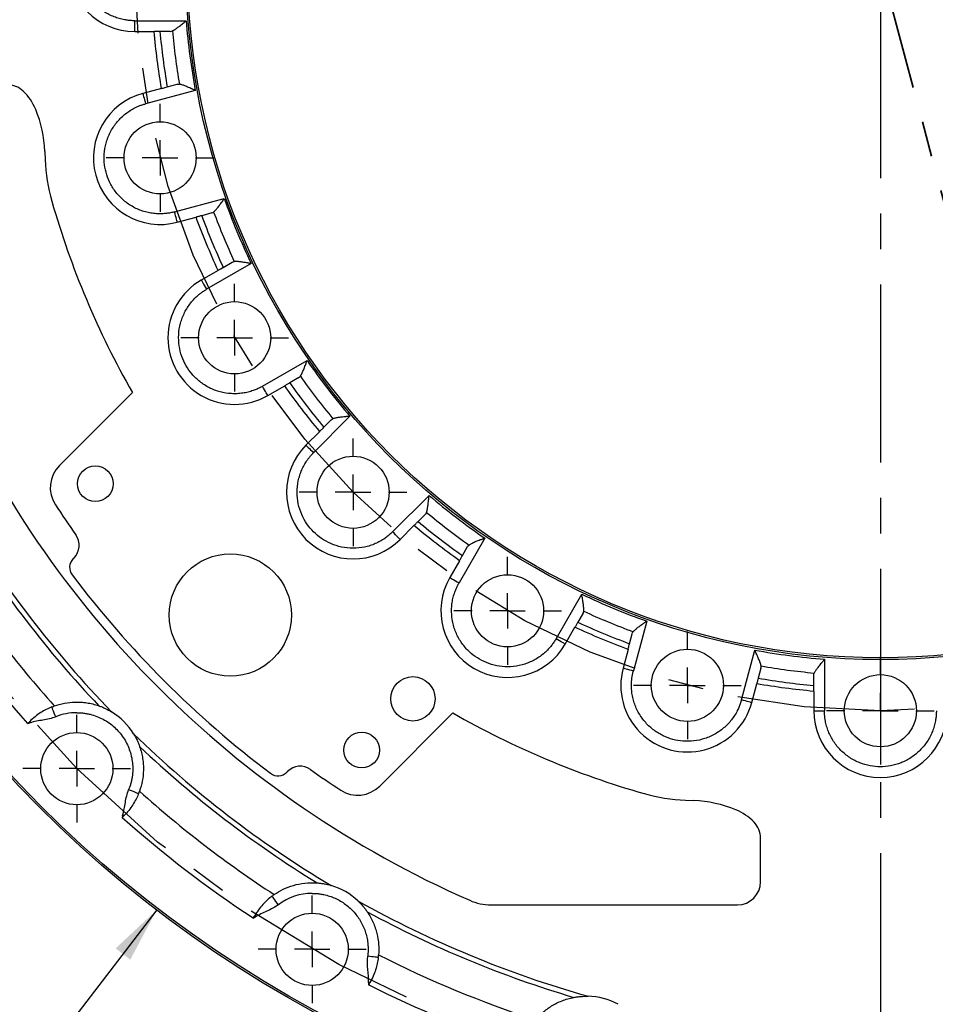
# Model space of a CAD drawing. Header units: inches. Extents: x 0.5 to 16.4, y 0.4 to 10.9.
# Tile 7 of 17: x 9.5 to 12, y 3.9 to 6.7. Entities that reach past the tile are written whole.
import ezdxf

# ---------------------------------------------------------------- set-up
doc = ezdxf.new("R2010")
doc.units = ezdxf.units.IN
doc.header["$MEASUREMENT"] = 0
doc.linetypes.add('CENTERX2', pattern=[0.8, 0.5, -0.1, 0.1, -0.1])
doc.linetypes.add('PHANTOM', pattern=[0.5, 0.25, -0.05, 0.05, -0.05, 0.05, -0.05])
doc.layers.add('CENTER', color=151, linetype='CENTERX2')
doc.layers.add('DIMENSIONS', color=150, linetype='Continuous')
doc.layers.add('SECTION', color=7, linetype='PHANTOM', lineweight=35)
doc.styles.add('SLDTEXTSTYLE0', font='TXT', dxfattribs={"width": 0.75})
doc.dimstyles.new('SLDDIMSTYLE0', dxfattribs={"dimtxt": 0.137795, "dimasz": 0.156, "dimexe": 0, "dimexo": 0.0625, "dimgap": 0.034449, "dimtad": 0, "dimtih": 1, "dimtoh": 1, "dimdec": 3, "dimlfac": 2, "dimrnd": 1e-09, "dimzin": 12, "dimdsep": 46, "dimtxsty": 'SLDTEXTSTYLE0', "dimsah": 1, "dimcen": 0, "dimadec": 0, "dimazin": 3, "dimtfac": 1, "dimtdec": 3, "dimtofl": 0, "dimtmove": 0, "dimatfit": 3, "dimfxl": 0, "dimfrac": 2, "dimtolj": 1, "dimtzin": 12, "dimarcsym": 0})
doc.dimstyles.new('SLDDIMSTYLE1', dxfattribs={"dimtxt": 0.137795, "dimasz": 0.156, "dimexe": 0, "dimexo": 0.0625, "dimgap": 0.034449, "dimtad": 0, "dimtih": 1, "dimtoh": 1, "dimdec": 3, "dimlfac": 2, "dimrnd": 1e-09, "dimzin": 4, "dimdsep": 46, "dimtxsty": 'SLDTEXTSTYLE0', "dimsah": 1, "dimcen": 0, "dimadec": 0, "dimazin": 1, "dimtfac": 1, "dimtdec": 3, "dimtofl": 0, "dimtmove": 0, "dimatfit": 3, "dimfxl": 0, "dimfrac": 2, "dimtolj": 1, "dimtzin": 12, "dimarcsym": 0})
doc.dimstyles.new('SLDDIMSTYLE3', dxfattribs={"dimtxt": 0.137795, "dimasz": 0.156, "dimexe": 0, "dimexo": 0.0625, "dimgap": 0.034449, "dimtad": 0, "dimtih": 1, "dimtoh": 1, "dimdec": 3, "dimlfac": 2, "dimrnd": 1e-09, "dimzin": 4, "dimdsep": 46, "dimtxsty": 'SLDTEXTSTYLE0', "dimsah": 1, "dimcen": 0, "dimadec": 0, "dimazin": 1, "dimtfac": 1, "dimtdec": 3, "dimtofl": 0, "dimtmove": 0, "dimatfit": 3, "dimfxl": 0, "dimfrac": 2, "dimtolj": 1, "dimtzin": 12, "dimarcsym": 0})

# ---------------------------------------------------------------- blocks, each defined once
blk = doc.blocks.new('_D')
at = {"layer": 'DIMENSIONS'}
for p, q in [((8.471, 8.6091), (8.221, 8.6091)), ((9.0451, 8.3063), (8.471, 8.6091))]:
    blk.add_line(p, q, dxfattribs=at)
blk.add_solid([(9.0451, 8.3063), (8.9193, 8.402), (8.895, 8.3561)], dxfattribs=at)
at = {"layer": 'DIMENSIONS', "attachment_point": 1, "style": 'SLDTEXTSTYLE0'}
for s, insert, char_height in [('%%c', (6.5102, 8.6763), 0.1378), ('12.795', (6.718, 8.6785), 0.1378), ('Bolt Circle', (7.3297, 8.6785), 0.137795)]:
    blk.add_mtext(s, dxfattribs=dict(at, insert=insert, char_height=char_height))
blk = doc.blocks.new('_D_1')
at = {"layer": 'DIMENSIONS'}
for p, q in [((13.1691, 5.1617), (14.4026, 3.5879)), ((14.4026, 3.5879), (14.6526, 3.5879))]:
    blk.add_line(p, q, dxfattribs=at)
blk.add_solid([(13.1691, 5.1617), (13.2449, 5.0229), (13.2858, 5.055)], dxfattribs=at)
at = {"layer": 'DIMENSIONS', "attachment_point": 1, "style": 'SLDTEXTSTYLE0'}
for s, insert, char_height in [('%%c', (14.6526, 3.6551), 0.1378), ('8.396', (14.8604, 3.6572), 0.1378), ('Bolt Circle', (15.3703, 3.6572), 0.137795)]:
    blk.add_mtext(s, dxfattribs=dict(at, insert=insert, char_height=char_height))
blk = doc.blocks.new('_D_2')
at = {"layer": 'DIMENSIONS'}
for p, q in [((10.294, 7.9561), (10.9361, 7.4919)), ((13.4547, 5.6714), (11.2416, 7.2711))]:
    blk.add_line(p, q, dxfattribs=at)
for points in [[(10.294, 7.9561), (10.4052, 7.8437), (10.4356, 7.8858)], [(13.4547, 5.6714), (13.3435, 5.7838), (13.313, 5.7417)]]:
    blk.add_solid(points, dxfattribs=at)
at = {"layer": 'DIMENSIONS', "char_height": 0.1378, "attachment_point": 1, "style": 'SLDTEXTSTYLE0'}
for s, insert in [('%%c', (10.7559, 7.4487)), ('7.800', (10.9637, 7.4508))]:
    blk.add_mtext(s, dxfattribs=dict(at, insert=insert))
blk = doc.blocks.new('_D_5')
at = {"layer": 'DIMENSIONS'}
for p, q in [((9.8373, 4.1543), (9.326, 3.4867)), ((9.326, 3.4867), (9.076, 3.4867))]:
    blk.add_line(p, q, dxfattribs=at)
blk.add_solid([(9.8373, 4.1543), (9.7218, 4.0462), (9.763, 4.0146)], dxfattribs=at)
at = {"layer": 'DIMENSIONS', "char_height": 0.1378, "attachment_point": 1, "style": 'SLDTEXTSTYLE0'}
for s, insert in [('%%c', (8.3082, 3.5539)), ('13.400', (8.516, 3.556))]:
    blk.add_mtext(s, dxfattribs=dict(at, insert=insert))
blk = doc.blocks.new('SW_CENTERMARKSYMBOL_0')
at = {"layer": 'CENTER', "color": 0}
blk.add_line((0, -0.1), (0, -3.4), dxfattribs=at)
blk = doc.blocks.new('SW_CENTERMARKSYMBOL_7')
at = {"layer": 'CENTER', "color": 0}
for p, q in [((0, 0.1), (0, 0.1516)), ((0, 0), (0, 0.05)), ((-0.1, 0), (-0.1516, 0)), ((0, 0), (-0.05, 0)), ((0, 0), (0, -0.05)), ((0, 0), (0.05, 0)), ((0.1, 0), (0.1516, 0)), ((0, -0.1), (0, -0.1516))]:
    blk.add_line(p, q, dxfattribs=at)
blk = doc.blocks.new('SW_CENTERMARKSYMBOL_8')
at = {"layer": 'CENTER', "color": 0}
for p, q in [((0, 0.1), (0, 0.1516)), ((0, 0), (0, 0.05)), ((-0.1, 0), (-0.1516, 0)), ((0, 0), (-0.05, 0)), ((0, 0), (0, -0.05)), ((0, 0), (0.05, 0)), ((0.1, 0), (0.1516, 0)), ((0, -0.1), (0, -0.1516))]:
    blk.add_line(p, q, dxfattribs=at)
blk = doc.blocks.new('SW_CENTERMARKSYMBOL_9')
at = {"layer": 'CENTER', "color": 0}
for p, q in [((0, 0.1), (0, 0.1516)), ((0, 0), (0, 0.05)), ((-0.1, 0), (-0.1516, 0)), ((0, 0), (-0.05, 0)), ((0, 0), (0, -0.05)), ((0, 0), (0.05, 0)), ((0.1, 0), (0.1516, 0)), ((0, -0.1), (0, -0.1516))]:
    blk.add_line(p, q, dxfattribs=at)
blk = doc.blocks.new('SW_CENTERMARKSYMBOL_10')
at = {"layer": 'CENTER', "color": 0}
for p, q in [((0, 0.1), (0, 0.1516)), ((0, 0), (0, 0.05)), ((-0.1, 0), (-0.1516, 0)), ((0, 0), (-0.05, 0)), ((0, 0), (0, -0.05)), ((0, 0), (0.05, 0)), ((0.1, 0), (0.1516, 0)), ((0, -0.1), (0, -0.1516))]:
    blk.add_line(p, q, dxfattribs=at)
blk = doc.blocks.new('SW_CENTERMARKSYMBOL_11')
at = {"layer": 'CENTER', "color": 0}
for p, q in [((0, 0.1), (0, 0.1516)), ((0, 0), (0, 0.05)), ((-0.1, 0), (-0.1516, 0)), ((0, 0), (-0.05, 0)), ((0, 0), (0, -0.05)), ((0, 0), (0.05, 0)), ((0.1, 0), (0.1516, 0)), ((0, -0.1), (0, -0.1516))]:
    blk.add_line(p, q, dxfattribs=at)
blk = doc.blocks.new('SW_CENTERMARKSYMBOL_12')
at = {"layer": 'CENTER', "color": 0}
for p, q in [((0, 0.1), (0, 0.1516)), ((0, 0), (0, 0.05)), ((-0.1, 0), (-0.1516, 0)), ((0, 0), (-0.05, 0)), ((0, 0), (0, -0.05)), ((0, 0), (0.05, 0)), ((0.1, 0), (0.1516, 0)), ((0, -0.1), (0, -0.1516))]:
    blk.add_line(p, q, dxfattribs=at)
blk = doc.blocks.new('SW_CENTERMARKSYMBOL_31')
at = {"layer": 'CENTER', "color": 0}
for p, q in [((0, 0.1), (0, 0.1516)), ((0, 0), (0, 0.05)), ((-0.1, 0), (-0.1516, 0)), ((0, 0), (-0.05, 0)), ((0, 0), (0, -0.05)), ((0, 0), (0.05, 0)), ((0.1, 0), (0.1516, 0)), ((0, -0.1), (0, -0.1516))]:
    blk.add_line(p, q, dxfattribs=at)
blk = doc.blocks.new('SW_CENTERMARKSYMBOL_32')
at = {"layer": 'CENTER', "color": 0}
for p, q in [((0, 0.1), (0, 0.1516)), ((0, 0), (0, 0.05)), ((-0.1, 0), (-0.1516, 0)), ((0, 0), (-0.05, 0)), ((0, 0), (0, -0.05)), ((0, 0), (0.05, 0)), ((0.1, 0), (0.1516, 0)), ((0, -0.1), (0, -0.1516))]:
    blk.add_line(p, q, dxfattribs=at)

msp = doc.modelspace()

# ---------------------------------------------------------------- linework, layer by layer
at = {"color": 1, "linetype": 'Continuous', "lineweight": 25}
for p, q in [((9.775372, 6.626254), (9.775372, 6.656254)), ((9.775372, 6.656254), (9.920204, 6.656254)), ((9.775372, 6.626254), (9.829991, 6.626254)), ((9.875608, 6.626254), (9.846444, 6.626254)), ((9.851122, 6.465754), (9.798364, 6.451617)), ((9.946025, 6.460125), (9.806128, 6.422639)), ((9.867014, 6.470012), (9.895184, 6.47756)), ((9.522547, 6.288754), (9.523524, 6.265211)), ((9.887656, 6.118373), (10.027553, 6.155858)), ((9.895421, 6.089395), (9.948179, 6.103531)), ((9.992241, 6.115338), (9.964071, 6.10779)), ((10.103256, 5.973094), (9.977828, 5.900678)), ((10.024378, 5.962195), (10.049635, 5.976777)), ((10.01013, 5.953968), (9.962828, 5.926659)), ((10.135328, 5.62788), (10.260756, 5.700296)), ((10.237135, 5.652017), (10.211878, 5.637435)), ((10.150328, 5.601899), (10.19763, 5.629209)), ((9.563413, 5.404406), (9.769121, 5.610114)), ((10.381183, 5.543353), (10.278771, 5.440942)), ((10.307813, 5.51241), (10.328435, 5.533032)), ((10.29618, 5.500776), (10.257558, 5.462155)), ((10.50151, 5.218203), (10.603921, 5.320615)), ((10.5936, 5.267867), (10.572978, 5.247245)), ((10.522723, 5.19699), (10.561345, 5.235611)), ((10.760864, 5.200188), (10.688448, 5.07476)), ((10.698003, 5.15131), (10.712585, 5.176567)), ((9.602492, 5.142965), (9.604665, 5.145138)), ((10.689777, 5.137062), (10.662467, 5.08976)), ((10.961246, 4.91726), (11.033662, 5.042688)), ((11.037345, 4.989067), (11.022763, 4.96381)), ((11.216426, 4.966985), (11.178941, 4.827088)), ((10.987227, 4.90226), (11.014537, 4.949562)), ((11.168358, 4.903502), (11.175906, 4.931673)), ((11.164099, 4.887611), (11.149963, 4.834853)), ((11.483207, 4.74556), (11.520693, 4.885457)), ((11.716822, 4.859636), (11.716822, 4.714804)), ((11.538128, 4.834616), (11.53058, 4.806445)), ((11.686822, 4.785876), (11.686822, 4.81504)), ((11.512185, 4.737796), (11.526322, 4.790554)), ((11.686822, 4.769423), (11.686822, 4.714804)), ((11.686822, 4.714804), (11.716822, 4.714804)), ((10.670682, 4.708552), (10.464974, 4.502845)), ((9.474544, 4.679141), (9.480889, 4.680933)), ((10.203533, 4.541924), (10.205706, 4.544097)), ((11.325779, 4.462956), (11.349322, 4.461979)), ((9.741501, 4.420321), (9.739709, 4.413976)), ((11.536822, 4.233754), (11.536822, 4.356254)), ((10.778603, 4.168754), (11.471822, 4.168754)), ((10.108793, 4.130768), (10.114458, 4.134141)), ((10.433641, 3.949861), (10.433552, 3.943268))]:
    msp.add_line(p, q, dxfattribs=at)
at = {"color": 1, "linetype": 'Continuous', "lineweight": 25, "flags": 128}
for points in [[(9.798364, 6.451617), (9.798513, 6.45106), (9.798955, 6.449411), (9.799672, 6.446733), (9.800638, 6.44313), (9.801814, 6.438738), (9.803157, 6.433729), (9.804613, 6.428293), (9.806128, 6.422639)], [(9.895421, 6.089395), (9.895272, 6.089952), (9.89483, 6.091601), (9.894112, 6.094279), (9.893147, 6.097882), (9.89197, 6.102273), (9.890628, 6.107283), (9.889171, 6.112719), (9.887656, 6.118373)], [(9.962828, 5.926659), (9.963116, 5.92616), (9.96397, 5.924681), (9.965356, 5.92228), (9.967222, 5.919049), (9.969495, 5.915112), (9.972088, 5.910621), (9.974902, 5.905747), (9.977828, 5.900678)], [(10.150328, 5.601899), (10.15004, 5.602399), (10.149186, 5.603877), (10.1478, 5.606278), (10.145935, 5.609509), (10.143662, 5.613446), (10.141068, 5.617938), (10.138255, 5.622812), (10.135328, 5.62788)], [(10.257558, 5.462155), (10.257966, 5.461747), (10.259173, 5.46054), (10.261133, 5.45858), (10.263771, 5.455942), (10.266986, 5.452727), (10.270653, 5.44906), (10.274633, 5.44508), (10.278771, 5.440942)], [(10.522723, 5.19699), (10.522315, 5.197398), (10.521108, 5.198605), (10.519148, 5.200565), (10.51651, 5.203203), (10.513295, 5.206418), (10.509628, 5.210085), (10.505648, 5.214065), (10.50151, 5.218203)], [(10.662467, 5.08976), (10.662967, 5.089472), (10.664445, 5.088618), (10.666846, 5.087232), (10.670077, 5.085367), (10.674014, 5.083094), (10.678506, 5.0805), (10.68338, 5.077686), (10.688448, 5.07476)], [(10.987227, 4.90226), (10.986728, 4.902548), (10.985249, 4.903402), (10.982848, 4.904788), (10.979617, 4.906654), (10.97568, 4.908927), (10.971189, 4.91152), (10.966315, 4.914334), (10.961246, 4.91726)], [(11.149963, 4.834853), (11.15052, 4.834704), (11.152169, 4.834262), (11.154847, 4.833544), (11.15845, 4.832579), (11.162842, 4.831402), (11.167851, 4.83006), (11.173287, 4.828603), (11.178941, 4.827088)], [(11.512185, 4.737796), (11.511628, 4.737945), (11.509979, 4.738387), (11.507301, 4.739104), (11.503698, 4.74007), (11.499307, 4.741246), (11.494297, 4.742589), (11.488861, 4.744045), (11.483207, 4.74556)], [(9.553227, 4.697832), (9.551025, 4.703255), (9.548909, 4.708469), (9.546958, 4.713275), (9.545248, 4.717487), (9.543845, 4.720944), (9.542802, 4.723513), (9.54216, 4.725095), (9.541943, 4.725629)], [(9.480889, 4.680933), (9.480763, 4.681377), (9.480637, 4.681821), (9.480511, 4.682265), (9.480385, 4.682709), (9.480259, 4.683152), (9.480133, 4.683595), (9.480007, 4.684037), (9.479882, 4.684479)], [(9.786197, 4.481375), (9.785663, 4.481592), (9.784081, 4.482234), (9.781512, 4.483277), (9.778055, 4.48468), (9.773843, 4.48639), (9.769037, 4.488341), (9.763823, 4.490457), (9.7584, 4.492659)], [(9.745047, 4.419314), (9.744605, 4.419439), (9.744163, 4.419565), (9.74372, 4.419691), (9.743277, 4.419817), (9.742833, 4.419943), (9.742389, 4.420069), (9.741945, 4.420195), (9.741501, 4.420321)], [(10.179957, 4.169186), (10.176427, 4.173855), (10.173033, 4.178344), (10.169905, 4.182481), (10.167163, 4.186107), (10.164913, 4.189083), (10.163241, 4.191294), (10.162212, 4.192656), (10.161864, 4.193116)], [(10.114458, 4.134141), (10.114222, 4.134537), (10.113985, 4.134934), (10.113748, 4.13533), (10.113511, 4.135726), (10.113275, 4.136122), (10.113039, 4.136517), (10.112803, 4.136911), (10.112567, 4.137305)], [(10.461012, 4.020403), (10.46044, 4.020474), (10.458746, 4.020685), (10.455995, 4.021027), (10.452293, 4.021488), (10.447781, 4.022049), (10.442635, 4.02269), (10.43705, 4.023384), (10.431242, 4.024107)], [(10.437327, 3.949806), (10.436868, 3.949812), (10.436409, 3.949819), (10.435948, 3.949826), (10.435487, 3.949833), (10.435026, 3.94984), (10.434565, 3.949847), (10.434103, 3.949854), (10.433641, 3.949861)]]:
    msp.add_lwpolyline(points, dxfattribs=at)
at = {"color": 1, "linetype": 'Continuous', "lineweight": 25}
for centre, radius in [((11.874322, 6.813754), 3.35), ((11.874322, 6.813754), 3.345), ((11.874322, 6.813754), 1.955), ((11.874322, 6.813754), 1.95), ((9.846892, 6.270506), 0.101562), ((10.056578, 5.764279), 0.101562), ((10.39014, 5.329572), 0.101562), ((9.664614, 5.353579), 0.05025), ((10.044683, 4.984115), 0.172), ((10.824847, 4.99601), 0.101562), ((11.331074, 4.786324), 0.101562), ((10.558397, 4.748295), 0.0625), ((11.874322, 4.714804), 0.101562), ((10.414147, 4.604045), 0.05025), ((9.612464, 4.551896), 0.101562), ((10.274947, 4.043555), 0.101562)]:
    msp.add_circle(centre, radius, dxfattribs=at)
for centre, radius, start, end in [((9.775372, 6.813754), 0.1875, 90, 270), ((11.874322, 6.813754), 2.036528, 185.282615, 189.717385), ((11.874322, 6.813754), 2.001413, 185.338686, 189.661314), ((9.416822, 6.411254), 0.065, 46.186939, 90), ((9.357976, 6.349918), 0.15, 22.234784, 46.186939), ((9.846892, 6.270506), 0.1875, 105, 285), ((9.172848, 6.274237), 0.35, 2.377109, 22.234784), ((10.023094, 6.285949), 0.5, 182.377109, 195.913418), ((11.874322, 6.813754), 2.425, 195.913418, 209.758588), ((11.874322, 6.813754), 2.036528, 200.282615, 204.717385), ((11.874322, 6.813754), 2.001413, 200.338686, 204.661314), ((10.056578, 5.764279), 0.1875, 120, 300), ((11.874322, 6.813754), 2.875, 203.709444, 246.290556), ((11.874322, 6.813754), 2.001413, 215.338686, 219.661314), ((11.874322, 6.813754), 2.036528, 215.282615, 219.717385), ((10.39014, 5.329572), 0.1875, 135, 315), ((9.625285, 5.342534), 0.0875, 135, 213.190921), ((11.874322, 6.813754), 2.775, 213.190921, 215.320215), ((11.874322, 6.813754), 2.001413, 230.338686, 234.661314), ((11.874322, 6.813754), 2.036528, 230.282615, 234.717385), ((11.874322, 6.813754), 3.030858, 211.536143, 223.463857), ((9.56931, 5.180493), 0.05, 315, 35.320215), ((9.627241, 5.118216), 0.035, 135, 217.036425), ((11.874322, 6.813754), 3.123388, 213.11253, 221.88747), ((11.874322, 6.813754), 2.85, 217.036425, 232.963575), ((10.824847, 4.99601), 0.1875, 150, 330), ((11.874322, 6.813754), 2.001413, 245.338686, 249.661314), ((11.874322, 6.813754), 2.036528, 245.282615, 249.717385), ((11.331074, 4.786324), 0.1875, 165, 345), ((11.874322, 6.813754), 2.001413, 260.338686, 264.661314), ((11.874322, 6.813754), 2.036528, 260.282615, 264.717385), ((9.612464, 4.551896), 0.1875, 31.540145, 58.459855), ((11.874322, 4.714804), 0.1875, 180, 0), ((11.874322, 6.813754), 2.425, 240.241412, 254.086582), ((11.874322, 6.813754), 3.030858, 226.536143, 238.463857), ((10.241061, 4.508742), 0.05, 54.679785, 135), ((11.874322, 6.813754), 2.775, 234.679785, 236.809079), ((10.178784, 4.566673), 0.035, 232.963575, 315), ((11.874322, 6.813754), 3.123388, 228.11253, 236.88747), ((10.403102, 4.564717), 0.0875, 236.809079, 315), ((11.346517, 4.962526), 0.5, 254.086582, 267.622891), ((11.334805, 4.11228), 0.35, 67.765216, 87.622891), ((11.410486, 4.297408), 0.15, 43.813061, 67.765216), ((11.471822, 4.356254), 0.065, 0, 43.813061), ((10.274947, 4.043555), 0.1875, 46.540145, 73.459855), ((11.471822, 4.233754), 0.065, 270, 0), ((10.778603, 4.318754), 0.15, 246.290556, 270), ((11.874322, 6.813754), 3.030858, 241.536143, 253.463857), ((11.874322, 6.813754), 3.123388, 243.11253, 251.88747), ((11.046425, 3.723999), 0.1875, 61.540145, 88.459855)]:
    msp.add_arc(centre, radius, start, end, dxfattribs=at)
for points, knots in [([(9.775372, 6.656254), (9.773449, 6.656274), (9.769606, 6.656315), (9.763852, 6.656642), (9.758116, 6.657165), (9.752399, 6.657903), (9.743586, 6.659368), (9.731782, 6.662146), (9.71711, 6.667151), (9.702798, 6.673665), (9.684277, 6.684484), (9.663205, 6.701593), (9.64275, 6.726779), (9.628126, 6.755006), (9.619687, 6.78436), (9.616991, 6.813754), (9.619687, 6.843148), (9.628126, 6.872502), (9.64275, 6.900729), (9.663205, 6.925916), (9.684275, 6.943022), (9.702795, 6.953841), (9.717103, 6.960355), (9.731779, 6.965361), (9.744828, 6.968436), (9.756193, 6.970175), (9.765764, 6.971086), (9.772167, 6.971198), (9.775372, 6.971254)], [0, 0, 0, 0, 0.01167415, 0.02332651, 0.03497274, 0.04662848, 0.05830939, 0.089195, 0.1201015, 0.1522748, 0.18446907, 0.25011832, 0.31576757, 0.38005261, 0.44177173, 0.50000284, 0.55823394, 0.61995307, 0.6842381, 0.74988736, 0.81553661, 0.84770991, 0.87990418, 0.91078979, 0.94169629, 0.96113827, 0.98054864, 1, 1, 1, 1]), ([(9.881592, 6.627537), (9.882032, 6.627742), (9.882926, 6.62816), (9.884372, 6.628941), (9.885923, 6.629844), (9.887585, 6.63088), (9.889359, 6.632047), (9.891845, 6.633757), (9.895201, 6.636194), (9.899551, 6.639509), (9.904428, 6.643364), (9.909374, 6.647356), (9.914703, 6.65173), (9.918216, 6.654619), (9.920204, 6.656254)], [0, 0, 0, 0, 0.043896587, 0.089190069, 0.13596092, 0.184281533, 0.234216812, 0.285824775, 0.388396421, 0.499893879, 0.617554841, 0.750151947, 0.858636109, 1, 1, 1, 1]), ([(9.846444, 6.626254), (9.845512, 6.626254), (9.844442, 6.626254), (9.842032, 6.626254), (9.840681, 6.626254), (9.836429, 6.626254), (9.833229, 6.626254), (9.829991, 6.626254)], [0, 0, 0, 0, 0.25, 0.25, 0.5, 0.5, 1, 1, 1, 1]), ([(9.851122, 6.465754), (9.852685, 6.466173), (9.854218, 6.466583), (9.857221, 6.467388), (9.858699, 6.467784), (9.862808, 6.468885), (9.865214, 6.46953), (9.867013, 6.470012)], [0, 0, 0, 0, 0.25, 0.25, 0.5, 0.5, 1, 1, 1, 1]), ([(9.946025, 6.460125), (9.945023, 6.46058), (9.943105, 6.461452), (9.940364, 6.462696), (9.937891, 6.463818), (9.935688, 6.464815), (9.932144, 6.466412), (9.92745, 6.468492), (9.921863, 6.470901), (9.917016, 6.472893), (9.912522, 6.474633), (9.90834, 6.47609), (9.904486, 6.477249), (9.902335, 6.477667), (9.901296, 6.47787)], [0, 0, 0, 0, 0.060505, 0.11575707, 0.16574984, 0.21047787, 0.24993684, 0.38252525, 0.50021071, 0.60402913, 0.69998995, 0.8069154, 0.90671269, 1, 1, 1, 1]), ([(9.887656, 6.118373), (9.885793, 6.117894), (9.882071, 6.116939), (9.876428, 6.115766), (9.870752, 6.114786), (9.865039, 6.114019), (9.856147, 6.113153), (9.844027, 6.112781), (9.828558, 6.113819), (9.813049, 6.116407), (9.792359, 6.122064), (9.767577, 6.133135), (9.7413, 6.152169), (9.719868, 6.17565), (9.70412, 6.201819), (9.693908, 6.229514), (9.688904, 6.258604), (9.689458, 6.289142), (9.696278, 6.320192), (9.709518, 6.349815), (9.725442, 6.371791), (9.740531, 6.387035), (9.752666, 6.39703), (9.765546, 6.405664), (9.777354, 6.412012), (9.787882, 6.416633), (9.796891, 6.41999), (9.803047, 6.421756), (9.806128, 6.422639)], [0, 0, 0, 0, 0.01167415, 0.023326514, 0.034972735, 0.046628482, 0.058309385, 0.089194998, 0.120101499, 0.152274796, 0.184469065, 0.25011832, 0.315767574, 0.380052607, 0.441771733, 0.500002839, 0.558233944, 0.61995307, 0.684238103, 0.749887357, 0.815536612, 0.84770991, 0.879904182, 0.910789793, 0.941696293, 0.961138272, 0.98054864, 1, 1, 1, 1]), ([(9.997689, 6.118126), (9.998061, 6.118438), (9.998816, 6.119073), (10.000012, 6.120201), (10.001275, 6.121475), (10.002613, 6.122906), (10.004024, 6.124492), (10.005983, 6.126787), (10.008593, 6.13001), (10.011937, 6.134338), (10.015651, 6.139323), (10.019395, 6.14446), (10.02341, 6.150064), (10.026056, 6.153764), (10.027553, 6.155858)], [0, 0, 0, 0, 0.04389659, 0.08919007, 0.13596092, 0.18428153, 0.23421681, 0.28582477, 0.38839642, 0.49989388, 0.61755484, 0.75015195, 0.85863611, 1, 1, 1, 1]), ([(9.964071, 6.10779), (9.963171, 6.107548), (9.962137, 6.107271), (9.959809, 6.106648), (9.958504, 6.106298), (9.954397, 6.105197), (9.951306, 6.104369), (9.948179, 6.103531)], [0, 0, 0, 0, 0.25, 0.25, 0.5, 0.5, 1, 1, 1, 1]), ([(10.01013, 5.953969), (10.011532, 5.954778), (10.012906, 5.955571), (10.015598, 5.957126), (10.016923, 5.957891), (10.020607, 5.960018), (10.022765, 5.961263), (10.024378, 5.962195)], [0, 0, 0, 0, 0.25, 0.25, 0.5, 0.5, 1, 1, 1, 1]), ([(10.103256, 5.973094), (10.10217, 5.973275), (10.100092, 5.973621), (10.097122, 5.974113), (10.094444, 5.974556), (10.092057, 5.97495), (10.088221, 5.975575), (10.083149, 5.976369), (10.077128, 5.97725), (10.071931, 5.97792), (10.06714, 5.978437), (10.062723, 5.978762), (10.0587, 5.978884), (10.056514, 5.978731), (10.055458, 5.978658)], [0, 0, 0, 0, 0.06050499, 0.11575707, 0.16574984, 0.21047787, 0.24993684, 0.38252525, 0.50021071, 0.60402913, 0.69998995, 0.8069154, 0.90671269, 1, 1, 1, 1]), ([(10.135328, 5.62788), (10.133652, 5.626936), (10.130304, 5.625049), (10.125157, 5.622456), (10.119928, 5.620041), (10.114608, 5.617821), (10.106243, 5.614683), (10.094633, 5.611187), (10.079423, 5.608186), (10.063772, 5.606672), (10.042323, 5.606781), (10.015519, 5.611061), (9.985212, 5.622645), (9.958433, 5.639779), (9.936448, 5.660981), (9.919416, 5.685089), (9.907054, 5.711893), (9.899685, 5.741533), (9.898237, 5.773291), (9.903358, 5.80533), (9.913052, 5.83068), (9.923681, 5.84931), (9.932815, 5.862104), (9.943022, 5.873778), (9.952785, 5.882965), (9.961758, 5.890154), (9.969591, 5.895729), (9.975081, 5.899027), (9.977828, 5.900678)], [0, 0, 0, 0, 0.01167415, 0.02332651, 0.03497274, 0.04662848, 0.05830939, 0.089195, 0.1201015, 0.1522748, 0.18446907, 0.25011832, 0.31576757, 0.38005261, 0.44177173, 0.50000284, 0.55823394, 0.61995307, 0.6842381, 0.74988736, 0.81553661, 0.84770991, 0.87990418, 0.91078979, 0.94169629, 0.96113827, 0.98054864, 1, 1, 1, 1]), ([(10.241675, 5.65612), (10.241954, 5.656518), (10.24252, 5.657327), (10.243382, 5.658726), (10.244273, 5.660283), (10.245194, 5.662012), (10.246147, 5.66391), (10.247445, 5.666633), (10.249133, 5.670422), (10.251243, 5.675468), (10.253539, 5.681244), (10.255826, 5.687175), (10.258254, 5.693627), (10.259852, 5.697886), (10.260756, 5.700296)], [0, 0, 0, 0, 0.04389659, 0.08919007, 0.13596092, 0.18428153, 0.23421681, 0.28582477, 0.38839642, 0.49989388, 0.61755484, 0.75015195, 0.85863611, 1, 1, 1, 1]), ([(10.211878, 5.637435), (10.211071, 5.63697), (10.210144, 5.636434), (10.208057, 5.635229), (10.206888, 5.634554), (10.203205, 5.632428), (10.200434, 5.630828), (10.19763, 5.629209)], [0, 0, 0, 0, 0.25, 0.25, 0.5, 0.5, 1, 1, 1, 1]), ([(10.381183, 5.543353), (10.380087, 5.543247), (10.37799, 5.543043), (10.374994, 5.54275), (10.372292, 5.542485), (10.369885, 5.542247), (10.366018, 5.541858), (10.360912, 5.541313), (10.354869, 5.540605), (10.349676, 5.539907), (10.344914, 5.539167), (10.340563, 5.538338), (10.336647, 5.537414), (10.334574, 5.536701), (10.333573, 5.536356)], [0, 0, 0, 0, 0.06050499, 0.11575707, 0.16574984, 0.21047787, 0.24993684, 0.38252525, 0.50021071, 0.60402912, 0.69998995, 0.8069154, 0.90671269, 1, 1, 1, 1]), ([(10.29618, 5.500776), (10.297324, 5.501921), (10.298446, 5.503043), (10.300645, 5.505242), (10.301727, 5.506323), (10.304734, 5.509331), (10.306496, 5.511093), (10.307813, 5.51241)], [0, 0, 0, 0, 0.25, 0.25, 0.5, 0.5, 1, 1, 1, 1]), ([(10.50151, 5.218203), (10.500135, 5.216857), (10.497389, 5.214168), (10.493089, 5.210331), (10.488664, 5.206645), (10.484099, 5.203124), (10.476832, 5.197928), (10.466521, 5.191546), (10.452606, 5.184711), (10.437881, 5.179197), (10.417134, 5.173751), (10.390136, 5.170948), (10.357863, 5.174294), (10.327563, 5.183913), (10.300839, 5.198702), (10.278148, 5.21758), (10.25927, 5.240271), (10.244481, 5.266995), (10.234862, 5.297295), (10.231516, 5.329568), (10.234319, 5.356563), (10.239764, 5.377309), (10.245276, 5.392032), (10.252113, 5.40595), (10.259166, 5.417351), (10.265972, 5.426617), (10.272096, 5.434029), (10.276545, 5.438636), (10.278771, 5.440942)], [0, 0, 0, 0, 0.01167415, 0.02332651, 0.03497274, 0.04662848, 0.05830939, 0.089195, 0.1201015, 0.1522748, 0.18446907, 0.25011832, 0.31576757, 0.38005261, 0.44177173, 0.50000284, 0.55823394, 0.61995307, 0.6842381, 0.74988736, 0.81553661, 0.84770991, 0.87990418, 0.91078979, 0.94169629, 0.96113827, 0.98054864, 1, 1, 1, 1]), ([(10.596924, 5.273005), (10.59709, 5.273462), (10.597427, 5.274389), (10.597898, 5.275964), (10.598356, 5.277699), (10.598798, 5.279608), (10.599228, 5.281687), (10.599776, 5.284653), (10.600426, 5.28875), (10.601158, 5.29417), (10.601881, 5.300344), (10.602555, 5.306665), (10.60323, 5.313525), (10.603672, 5.318053), (10.603921, 5.320615)], [0, 0, 0, 0, 0.04389659, 0.08919007, 0.13596092, 0.18428153, 0.23421681, 0.28582477, 0.38839642, 0.49989388, 0.61755484, 0.75015195, 0.85863611, 1, 1, 1, 1]), ([(10.572978, 5.247245), (10.57232, 5.246586), (10.571562, 5.245829), (10.569858, 5.244125), (10.568903, 5.24317), (10.565896, 5.240163), (10.563634, 5.237901), (10.561345, 5.235611)], [0, 0, 0, 0, 0.25, 0.25, 0.5, 0.5, 1, 1, 1, 1]), ([(10.760864, 5.200188), (10.759833, 5.199802), (10.757861, 5.199062), (10.755042, 5.198003), (10.752501, 5.197048), (10.750238, 5.196196), (10.746603, 5.194819), (10.741813, 5.192971), (10.736159, 5.190723), (10.731323, 5.188705), (10.726915, 5.186757), (10.722927, 5.18483), (10.719383, 5.182924), (10.717566, 5.181699), (10.716688, 5.181107)], [0, 0, 0, 0, 0.06050499, 0.11575707, 0.16574984, 0.21047787, 0.24993684, 0.38252525, 0.50021071, 0.60402913, 0.69998995, 0.8069154, 0.90671269, 1, 1, 1, 1]), ([(10.689777, 5.137062), (10.690587, 5.138464), (10.69138, 5.139837), (10.692934, 5.14253), (10.693699, 5.143855), (10.695826, 5.147539), (10.697072, 5.149697), (10.698003, 5.15131)], [0, 0, 0, 0, 0.25, 0.25, 0.5, 0.5, 1, 1, 1, 1]), ([(10.961246, 4.91726), (10.960267, 4.915605), (10.958311, 4.912297), (10.95515, 4.907477), (10.951829, 4.902771), (10.948331, 4.898189), (10.942656, 4.891289), (10.934349, 4.882456), (10.922678, 4.872252), (10.909881, 4.863115), (10.891251, 4.852485), (10.865898, 4.84279), (10.833859, 4.837668), (10.802101, 4.839117), (10.772461, 4.846486), (10.745657, 4.858848), (10.721549, 4.87588), (10.700347, 4.897865), (10.683214, 4.924644), (10.671629, 4.954951), (10.667349, 4.981751), (10.66724, 5.0032), (10.668753, 5.018848), (10.671755, 5.034061), (10.675617, 5.046899), (10.679793, 5.057611), (10.68379, 5.066355), (10.686894, 5.071957), (10.688448, 5.07476)], [0, 0, 0, 0, 0.01167415, 0.02332651, 0.03497274, 0.04662848, 0.05830939, 0.089195, 0.1201015, 0.1522748, 0.18446907, 0.25011832, 0.31576757, 0.38005261, 0.44177173, 0.50000284, 0.55823394, 0.61995307, 0.6842381, 0.74988736, 0.81553661, 0.84770991, 0.87990418, 0.91078979, 0.94169629, 0.96113827, 0.98054864, 1, 1, 1, 1]), ([(11.039226, 4.99489), (11.039268, 4.995374), (11.039353, 4.996357), (11.039401, 4.998), (11.039394, 4.999794), (11.039327, 5.001752), (11.039204, 5.003872), (11.038966, 5.006879), (11.038533, 5.011005), (11.037837, 5.016429), (11.036938, 5.02258), (11.035953, 5.02886), (11.03483, 5.035662), (11.034084, 5.040149), (11.033662, 5.042688)], [0, 0, 0, 0, 0.04389659, 0.08919007, 0.13596092, 0.18428153, 0.23421681, 0.28582477, 0.38839642, 0.49989388, 0.61755484, 0.75015195, 0.85863611, 1, 1, 1, 1]), ([(11.022763, 4.96381), (11.022297, 4.963003), (11.021762, 4.962076), (11.020557, 4.959989), (11.019882, 4.958819), (11.017755, 4.955136), (11.016155, 4.952366), (11.014537, 4.949562)], [0, 0, 0, 0, 0.25, 0.25, 0.5, 0.5, 1, 1, 1, 1]), ([(11.216426, 4.966985), (11.21553, 4.966345), (11.213816, 4.96512), (11.211368, 4.963368), (11.209161, 4.961787), (11.207195, 4.960378), (11.20404, 4.958107), (11.199892, 4.955083), (11.195012, 4.951448), (11.190863, 4.948247), (11.18711, 4.945225), (11.183756, 4.942332), (11.180826, 4.939573), (11.179388, 4.93792), (11.178694, 4.937121)], [0, 0, 0, 0, 0.06050499, 0.11575707, 0.16574984, 0.21047787, 0.24993684, 0.38252525, 0.50021071, 0.60402913, 0.69998995, 0.8069154, 0.90671269, 1, 1, 1, 1]), ([(11.164099, 4.887611), (11.164518, 4.889175), (11.164929, 4.890707), (11.165734, 4.89371), (11.16613, 4.895188), (11.167231, 4.899297), (11.167875, 4.901703), (11.168358, 4.903503)], [0, 0, 0, 0, 0.25, 0.25, 0.5, 0.5, 1, 1, 1, 1]), ([(11.538438, 4.840728), (11.538353, 4.841206), (11.538181, 4.842178), (11.537802, 4.843777), (11.537331, 4.845508), (11.536759, 4.847382), (11.536091, 4.849398), (11.535084, 4.852241), (11.533598, 4.856113), (11.531522, 4.861173), (11.529061, 4.866882), (11.526485, 4.872693), (11.523639, 4.878972), (11.521757, 4.883114), (11.520693, 4.885457)], [0, 0, 0, 0, 0.043896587, 0.089190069, 0.13596092, 0.184281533, 0.234216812, 0.285824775, 0.388396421, 0.499893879, 0.617554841, 0.750151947, 0.858636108, 1, 1, 1, 1]), ([(11.716822, 4.859636), (11.716123, 4.858786), (11.714784, 4.857159), (11.712873, 4.854833), (11.71115, 4.852735), (11.709616, 4.850865), (11.707156, 4.847855), (11.703932, 4.84386), (11.700159, 4.839086), (11.696981, 4.83492), (11.694137, 4.83103), (11.691647, 4.827367), (11.68953, 4.823944), (11.688569, 4.821975), (11.688105, 4.821023)], [0, 0, 0, 0, 0.06050499, 0.11575707, 0.16574984, 0.21047787, 0.24993684, 0.38252525, 0.50021071, 0.60402913, 0.69998995, 0.8069154, 0.90671269, 1, 1, 1, 1]), ([(11.483207, 4.74556), (11.48269, 4.743708), (11.481656, 4.740006), (11.479851, 4.734533), (11.477861, 4.729128), (11.475669, 4.723796), (11.471973, 4.715662), (11.466235, 4.70498), (11.457602, 4.692103), (11.447606, 4.679965), (11.432362, 4.664876), (11.410383, 4.64895), (11.38076, 4.63571), (11.34971, 4.62889), (11.319172, 4.628336), (11.290082, 4.63334), (11.262387, 4.643552), (11.236218, 4.6593), (11.212737, 4.680732), (11.193703, 4.707009), (11.182633, 4.731788), (11.176976, 4.752477), (11.174388, 4.767984), (11.17335, 4.783455), (11.173758, 4.796855), (11.175019, 4.808283), (11.176616, 4.817764), (11.178165, 4.823978), (11.178941, 4.827088)], [0, 0, 0, 0, 0.01167415, 0.023326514, 0.034972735, 0.046628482, 0.058309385, 0.089194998, 0.120101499, 0.152274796, 0.184469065, 0.25011832, 0.315767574, 0.380052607, 0.441771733, 0.500002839, 0.558233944, 0.61995307, 0.684238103, 0.749887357, 0.815536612, 0.84770991, 0.879904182, 0.910789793, 0.941696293, 0.961138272, 0.98054864, 1, 1, 1, 1]), ([(11.53058, 4.806445), (11.530339, 4.805546), (11.530062, 4.804512), (11.529438, 4.802184), (11.529088, 4.800879), (11.527988, 4.796771), (11.52716, 4.793681), (11.526322, 4.790554)], [0, 0, 0, 0, 0.25, 0.25, 0.5, 0.5, 1, 1, 1, 1]), ([(11.686822, 4.769423), (11.686822, 4.771042), (11.686822, 4.772628), (11.686822, 4.775738), (11.686822, 4.777268), (11.686822, 4.781522), (11.686822, 4.784013), (11.686822, 4.785876)], [0, 0, 0, 0, 0.25, 0.25, 0.5, 0.5, 1, 1, 1, 1]), ([(9.549092, 4.728362), (9.558269, 4.731658), (9.567763, 4.734265), (9.587446, 4.737989), (9.597634, 4.73911), (9.613544, 4.739468), (9.618945, 4.739363), (9.629791, 4.738673), (9.635258, 4.738089), (9.651804, 4.735562), (9.663024, 4.73286), (9.6745, 4.728837)], [0, 0, 0, 0, 0.25, 0.25, 0.5, 0.5, 0.625, 0.625, 0.75, 0.75, 1, 1, 1, 1]), ([(9.541943, 4.725629), (9.532029, 4.721604), (9.521336, 4.716253), (9.505518, 4.706025), (9.500226, 4.702249), (9.489791, 4.693846), (9.484738, 4.689335), (9.479882, 4.684479)], [0, 0, 0, 0, 0.5, 0.5, 0.75, 0.75, 1, 1, 1, 1]), ([(9.6745, 4.728837), (9.677441, 4.727806), (9.680463, 4.726663), (9.686558, 4.724167), (9.689646, 4.722807), (9.698792, 4.718478), (9.70475, 4.715254), (9.710545, 4.711698)], [0, 0, 0, 0, 0.25, 0.25, 0.5, 0.5, 1, 1, 1, 1]), ([(12.031822, 4.714804), (12.031802, 4.712881), (12.031762, 4.709038), (12.031434, 4.703284), (12.030911, 4.697548), (12.030173, 4.691831), (12.028709, 4.683017), (12.025931, 4.671214), (12.020925, 4.656542), (12.014411, 4.64223), (12.003592, 4.623709), (11.986484, 4.602637), (11.961297, 4.582182), (11.93307, 4.567558), (11.903716, 4.559119), (11.874322, 4.556423), (11.844928, 4.559119), (11.815574, 4.567558), (11.787347, 4.582182), (11.762161, 4.602637), (11.745054, 4.623707), (11.734235, 4.642227), (11.727722, 4.656535), (11.722715, 4.671211), (11.719641, 4.68426), (11.717901, 4.695625), (11.71699, 4.705196), (11.716878, 4.711599), (11.716822, 4.714804)], [0, 0, 0, 0, 0.01167415, 0.02332651, 0.03497274, 0.04662848, 0.05830939, 0.089195, 0.1201015, 0.1522748, 0.18446907, 0.25011832, 0.31576757, 0.38005261, 0.44177173, 0.50000284, 0.55823394, 0.61995307, 0.6842381, 0.74988736, 0.81553661, 0.84770991, 0.87990418, 0.91078979, 0.94169629, 0.96113827, 0.98054864, 1, 1, 1, 1]), ([(9.553227, 4.697832), (9.547524, 4.695517), (9.541574, 4.693764), (9.529514, 4.690848), (9.523418, 4.68969), (9.505096, 4.686373), (9.492845, 4.684329), (9.480889, 4.680933)], [0, 0, 0, 0, 0.25, 0.25, 0.5, 0.5, 1, 1, 1, 1]), ([(9.612464, 4.709396), (9.614276, 4.709379), (9.617893, 4.709343), (9.623307, 4.709054), (9.628699, 4.708593), (9.634069, 4.707943), (9.639416, 4.707107), (9.644742, 4.706086), (9.65462, 4.703838), (9.668827, 4.69941), (9.686647, 4.691286), (9.703345, 4.681037), (9.723394, 4.664966), (9.744385, 4.640722), (9.758953, 4.612157), (9.766303, 4.587536), (9.76952, 4.568213), (9.770346, 4.548642), (9.768991, 4.532462), (9.766764, 4.519815), (9.76455, 4.510597), (9.761818, 4.501514), (9.759541, 4.495614), (9.7584, 4.492659)], [0, 0, 0, 0, 0.01765022, 0.03524951, 0.05281872, 0.07037877, 0.08795065, 0.10555527, 0.12321346, 0.18666507, 0.2501496, 0.31360121, 0.37708573, 0.50000612, 0.6229265, 0.68637811, 0.74986264, 0.81331425, 0.87679877, 0.90764912, 0.93839124, 0.96913744, 1, 1, 1, 1]), ([(9.772266, 4.649977), (9.775821, 4.644184), (9.779039, 4.638235), (9.783354, 4.629125), (9.784713, 4.626042), (9.787227, 4.619905), (9.788374, 4.61687), (9.789405, 4.613932)], [0, 0, 0, 0, 0.5, 0.5, 0.75, 0.75, 1, 1, 1, 1]), ([(9.789405, 4.613932), (9.793428, 4.602456), (9.79613, 4.591236), (9.798657, 4.574691), (9.799241, 4.569224), (9.799931, 4.558378), (9.800036, 4.552978), (9.799678, 4.537067), (9.798558, 4.526878), (9.794833, 4.507195), (9.792226, 4.497701), (9.78893, 4.488524)], [0, 0, 0, 0, 0.25, 0.25, 0.375, 0.375, 0.5, 0.5, 0.75, 0.75, 1, 1, 1, 1]), ([(9.741501, 4.420321), (9.744896, 4.432271), (9.746938, 4.444514), (9.751358, 4.468928), (9.753728, 4.481148), (9.7584, 4.492659)], [0, 0, 0, 0, 0.5, 0.5, 1, 1, 1, 1]), ([(9.786197, 4.481375), (9.782173, 4.471461), (9.776821, 4.460768), (9.766593, 4.44495), (9.762817, 4.439658), (9.754414, 4.429222), (9.749903, 4.42417), (9.745047, 4.419314)], [0, 0, 0, 0, 0.5, 0.5, 0.75, 0.75, 1, 1, 1, 1]), ([(10.168062, 4.197606), (10.176058, 4.203155), (10.184528, 4.208116), (10.202493, 4.216778), (10.211987, 4.220482), (10.232189, 4.226418), (10.242951, 4.228647), (10.265283, 4.231143), (10.276992, 4.231435), (10.289073, 4.230523)], [0, 0, 0, 0, 0.25, 0.25, 0.5, 0.5, 0.75, 0.75, 1, 1, 1, 1]), ([(10.289073, 4.230523), (10.292181, 4.230288), (10.295396, 4.229966), (10.301929, 4.229133), (10.305264, 4.228619), (10.315218, 4.226804), (10.321808, 4.225232), (10.328326, 4.223297)], [0, 0, 0, 0, 0.25, 0.25, 0.5, 0.5, 1, 1, 1, 1]), ([(10.161864, 4.193116), (10.153329, 4.186663), (10.144386, 4.178726), (10.131754, 4.164752), (10.12762, 4.159735), (10.119714, 4.148918), (10.116001, 4.143253), (10.112567, 4.137305)], [0, 0, 0, 0, 0.5, 0.5, 0.75, 0.75, 1, 1, 1, 1]), ([(10.274947, 4.201055), (10.276783, 4.201037), (10.28045, 4.201), (10.28594, 4.200703), (10.29141, 4.200228), (10.296861, 4.199557), (10.302292, 4.198696), (10.31141, 4.196924), (10.324068, 4.193522), (10.339813, 4.187406), (10.354827, 4.179651), (10.373384, 4.167372), (10.393862, 4.14859), (10.409969, 4.125952), (10.419863, 4.106021), (10.425705, 4.090169), (10.42983, 4.073785), (10.431901, 4.058989), (10.432549, 4.046051), (10.432382, 4.035046), (10.431622, 4.027757), (10.431242, 4.024107)], [0, 0, 0, 0, 0.02064753, 0.04124685, 0.06182309, 0.08240147, 0.1030072, 0.12366539, 0.1868708, 0.25011487, 0.31332028, 0.37656435, 0.50000929, 0.62345423, 0.68665964, 0.74990371, 0.81310912, 0.87635319, 0.91759391, 0.95874222, 1, 1, 1, 1]), ([(10.179957, 4.169186), (10.175048, 4.165475), (10.169754, 4.162242), (10.15886, 4.156304), (10.153272, 4.153607), (10.136432, 4.145661), (10.125127, 4.140516), (10.114459, 4.134141)], [0, 0, 0, 0, 0.25, 0.25, 0.5, 0.5, 1, 1, 1, 1]), ([(10.403918, 4.179654), (10.408852, 4.174978), (10.4135, 4.170065), (10.420026, 4.162382), (10.422136, 4.159756), (10.426153, 4.154479), (10.428047, 4.151844), (10.429802, 4.149273)], [0, 0, 0, 0, 0.5, 0.5, 0.75, 0.75, 1, 1, 1, 1]), ([(10.429802, 4.149273), (10.436659, 4.139229), (10.442173, 4.129091), (10.448896, 4.113763), (10.450875, 4.108634), (10.454349, 4.098336), (10.455848, 4.093147), (10.45962, 4.077686), (10.461175, 4.067554), (10.462672, 4.047577), (10.46261, 4.037732), (10.461802, 4.028015)], [0, 0, 0, 0, 0.25, 0.25, 0.375, 0.375, 0.5, 0.5, 0.75, 0.75, 1, 1, 1, 1]), ([(10.433641, 3.949861), (10.433827, 3.962282), (10.432632, 3.974636), (10.430582, 3.999362), (10.429708, 4.01178), (10.431242, 4.024107)], [0, 0, 0, 0, 0.5, 0.5, 1, 1, 1, 1]), ([(10.461012, 4.020403), (10.459691, 4.009784), (10.457289, 3.998071), (10.451504, 3.980145), (10.449226, 3.974056), (10.44381, 3.961801), (10.440761, 3.955753), (10.437327, 3.949805)], [0, 0, 0, 0, 0.5, 0.5, 0.75, 0.75, 1, 1, 1, 1]), ([(10.90331, 3.845137), (10.909608, 3.852578), (10.916518, 3.859573), (10.931659, 3.872608), (10.939887, 3.878651), (10.957905, 3.889624), (10.967752, 3.894564), (10.988636, 3.902723), (10.999734, 3.905999), (11.011679, 3.908251)], [0, 0, 0, 0, 0.25, 0.25, 0.5, 0.5, 0.75, 0.75, 1, 1, 1, 1]), ([(11.011679, 3.908251), (11.014738, 3.908828), (11.017924, 3.909349), (11.024443, 3.910235), (11.027792, 3.910601), (11.037874, 3.911425), (11.044669, 3.911614), (11.051464, 3.911431)], [0, 0, 0, 0, 0.25, 0.25, 0.5, 0.5, 1, 1, 1, 1])]:
    msp.add_open_spline(points, degree=3, knots=knots, dxfattribs=at)
for points in [[(9.920204, 6.656254), (9.925509, 6.590431), (9.934113, 6.525078), (9.946025, 6.460125)], [(9.851122, 6.465754), (9.841956, 6.51904), (9.83493, 6.572411), (9.829991, 6.626254)], [(9.875608, 6.626254), (9.877659, 6.626254), (9.879655, 6.62667), (9.881592, 6.627537)], [(9.895184, 6.47756), (9.897166, 6.478091), (9.899201, 6.478206), (9.901296, 6.47787)], [(10.027553, 6.155858), (10.049714, 6.093651), (10.074939, 6.032751), (10.103256, 5.973094)], [(10.01013, 5.953969), (9.987485, 6.003067), (9.966884, 6.052801), (9.948179, 6.103531)], [(9.992241, 6.115338), (9.994223, 6.115869), (9.996043, 6.116787), (9.997689, 6.118126)], [(10.049635, 5.976777), (10.051412, 5.977803), (10.053348, 5.97844), (10.055458, 5.978658)], [(10.260756, 5.700296), (10.298262, 5.645944), (10.33839, 5.593649), (10.381183, 5.543353)], [(10.237135, 5.652017), (10.238912, 5.653043), (10.240432, 5.654401), (10.241675, 5.65612)], [(10.29618, 5.500776), (10.261599, 5.542341), (10.228828, 5.585049), (10.19763, 5.629209)], [(10.328435, 5.533032), (10.329886, 5.534483), (10.331591, 5.5356), (10.333573, 5.536356)], [(10.603921, 5.320615), (10.654217, 5.277822), (10.706512, 5.237694), (10.760864, 5.200188)], [(9.283865, 5.267758), (9.404002, 5.066457), (9.547197, 4.879842), (9.710545, 4.711698)], [(10.5936, 5.267867), (10.595051, 5.269318), (10.596168, 5.271023), (10.596924, 5.273005)], [(10.689777, 5.137062), (10.645617, 5.16826), (10.602909, 5.201031), (10.561345, 5.235611)], [(10.712585, 5.176567), (10.713611, 5.178343), (10.714969, 5.179864), (10.716688, 5.181107)], [(9.474544, 4.679141), (9.371325, 4.795182), (9.276708, 4.918489), (9.191336, 5.048225)], [(11.033662, 5.042688), (11.093319, 5.014371), (11.154219, 4.989146), (11.216426, 4.966985)], [(11.037345, 4.989067), (11.038371, 4.990843), (11.039008, 4.99278), (11.039226, 4.99489)], [(11.164099, 4.887611), (11.113369, 4.906316), (11.063635, 4.926917), (11.014537, 4.949562)], [(11.175906, 4.931673), (11.176437, 4.933655), (11.177355, 4.935475), (11.178694, 4.937121)], [(11.520693, 4.885457), (11.585646, 4.873545), (11.650999, 4.864941), (11.716822, 4.859636)], [(11.538128, 4.834616), (11.538659, 4.836597), (11.538774, 4.838633), (11.538438, 4.840728)], [(11.686822, 4.81504), (11.686822, 4.817091), (11.687238, 4.819087), (11.688105, 4.821023)], [(11.686822, 4.769423), (11.632979, 4.774362), (11.579608, 4.781388), (11.526322, 4.790554)], [(9.541943, 4.725629), (9.544379, 4.726618), (9.546763, 4.727526), (9.549092, 4.728362)], [(9.474544, 4.679141), (9.476322, 4.680919), (9.478108, 4.682705), (9.479882, 4.684479)], [(9.612464, 4.709396), (9.592158, 4.709396), (9.572042, 4.705469), (9.553227, 4.697832)], [(9.772266, 4.649977), (9.94041, 4.486629), (10.127025, 4.343434), (10.328326, 4.223297)], [(9.786197, 4.481375), (9.787186, 4.483811), (9.788094, 4.486195), (9.78893, 4.488524)], [(9.745047, 4.419314), (9.743272, 4.417539), (9.741491, 4.415758), (9.739709, 4.413976)], [(10.108793, 4.130768), (9.979057, 4.21614), (9.85575, 4.310757), (9.739709, 4.413976)], [(10.161864, 4.193116), (10.16396, 4.194701), (10.166028, 4.196195), (10.168062, 4.197606)], [(10.274947, 4.201055), (10.24066, 4.201055), (10.207306, 4.189865), (10.179957, 4.169186)], [(10.403918, 4.179654), (10.608611, 4.065391), (10.825929, 3.975374), (11.051464, 3.911431)], [(10.108793, 4.130768), (10.110051, 4.132946), (10.111313, 4.135133), (10.112567, 4.137305)], [(10.461012, 4.020403), (10.461337, 4.023011), (10.461597, 4.025549), (10.461802, 4.028015)], [(10.437327, 3.949805), (10.436072, 3.947632), (10.434812, 3.94545), (10.433553, 3.943268)], [(10.86336, 3.765236), (10.715949, 3.814121), (10.572355, 3.873599), (10.433553, 3.943268)]]:
    msp.add_open_spline(points, degree=3, dxfattribs=at)
at = {"layer": 'CENTER', "linetype": 'CENTERX2'}
for radius in [3.19875, 2.09895]:
    msp.add_circle((11.874322, 6.813754), radius, dxfattribs=at)
at = {"layer": 'SECTION'}
msp.add_line((10.931515, 10.332359), (12.81713, 3.295149), dxfattribs=at)

# ---------------------------------------------------------------- block references
at = {"layer": 'CENTER'}
for name, p in [('SW_CENTERMARKSYMBOL_0', (11.874322, 6.813754)), ('SW_CENTERMARKSYMBOL_12', (9.846892, 6.270506)), ('SW_CENTERMARKSYMBOL_11', (10.056578, 5.764279)), ('SW_CENTERMARKSYMBOL_10', (10.39014, 5.329572)), ('SW_CENTERMARKSYMBOL_9', (10.824847, 4.99601)), ('SW_CENTERMARKSYMBOL_8', (11.331074, 4.786324)), ('SW_CENTERMARKSYMBOL_7', (11.874322, 4.714804)), ('SW_CENTERMARKSYMBOL_32', (9.612464, 4.551896)), ('SW_CENTERMARKSYMBOL_31', (10.274947, 4.043555))]:
    msp.add_blockref(name, p, dxfattribs=at)

# ---------------------------------------------------------------- dimensions: what is measured, and where the dimension line sits
at = {"layer": 'DIMENSIONS'}
for p1, p2, dimstyle, picture, middle in [((13.911387, 9.47324), (9.837257, 4.154268), 'SLDDIMSTYLE3', '_D_5', (8.692062, 3.486745)), ((10.293977, 7.956125), (13.454667, 5.671384), 'SLDDIMSTYLE1', '_D_2', (11.088879, 7.381521))]:
    dim = msp.add_diameter_dim_2p(p1=p1, p2=p2, dimstyle=dimstyle, dxfattribs=at)
    dim.commit()
    dim.dimension.update_dxf_attribs({"geometry": picture, "text_midpoint": middle, "dimtype": 163})
for p1, p2, picture, middle in [((14.703531, 5.321246), (9.045114, 8.306262), '_D', (7.365592, 8.609148)), ((10.57954, 8.465762), (13.169104, 5.161746), '_D_1', (15.457062, 3.587933))]:
    dim = msp.add_diameter_dim_2p(p1=p1, p2=p2, text='<> Bolt Circle', dimstyle='SLDDIMSTYLE0', dxfattribs=at)
    dim.commit()
    dim.dimension.update_dxf_attribs({"geometry": picture, "text_midpoint": middle, "dimtype": 163})

doc.saveas('drawing.dxf')
